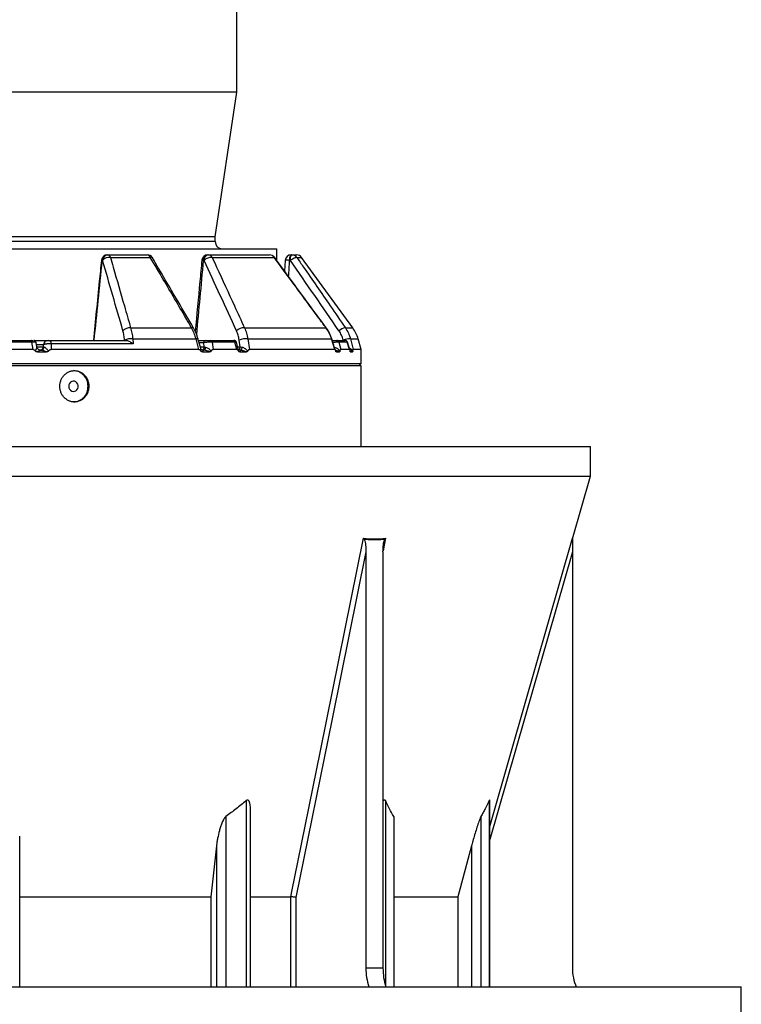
# Model space of a CAD drawing. Header units: millimetres. Extents: x 1309 to 2709, y 450 to 3578.
# Tile 5 of 9: x 2111 to 2709, y 1069 to 1886. Entities that reach past the tile are written whole.
import ezdxf

# ---------------------------------------------------------------- set-up
doc = ezdxf.new("R2010")
doc.units = ezdxf.units.MM

msp = doc.modelspace()

# ---------------------------------------------------------------- linework, layer by layer
at = {"color": 7, "linetype": 'Continuous', "lineweight": 25}
for p, q in [((2291.11, 1825.66), (2291.11, 2577.2)), ((2291.11, 1825.66), (2009.11, 1825.66)), ((2273.11, 1705.66), (2291.11, 1825.66)), ((2273.11, 1705.66), (2009.11, 1705.66)), ((2273.11, 1701.66), (2273.11, 1705.66)), ((2009.11, 1695.66), (2324.11, 1695.66)), ((2183.81, 1690.66), (2184.09, 1690.66)), ((2184.09, 1690.66), (2216.8, 1690.66)), ((2267.01, 1690.66), (2267.42, 1690.66)), ((2267.42, 1690.66), (2318.13, 1690.66)), ((2324.11, 1685.95), (2324.11, 1695.66)), ((2336.11, 1690.66), (2336.66, 1690.66)), ((2336.66, 1690.66), (2340.56, 1690.66)), ((2179.78, 1686.1), (2179.5, 1686.1)), ((2186.23, 1688.6), (2219.33, 1688.6)), ((2263.9, 1686.1), (2263.49, 1686.1)), ((2270.57, 1688.6), (2321.9, 1688.6)), ((2331.12, 1685.98), (2330.55, 1677.21)), ((2335.37, 1686.1), (2334.82, 1686.1)), ((2387.05, 1630.18), (2344.6, 1688.6)), ((2203.03, 1630.18), (2253.52, 1630.18)), ((2297.38, 1630.18), (2364.91, 1630.18)), ((2094.87, 1619.66), (2120.62, 1619.66)), ((2121.18, 1618.22), (2095.3, 1618.22)), ((2121.1, 1619.66), (2121.1, 1619.66)), ((2122.13, 1612.31), (2121.18, 1618.22)), ((2122.82, 1619.66), (2134.54, 1619.66)), ((2125.24, 1614.28), (2124.65, 1617.98)), ((2135.83, 1619.66), (2199.41, 1619.66)), ((2137.11, 1616.79), (2137.07, 1612.31)), ((2205.01, 1616.79), (2137.11, 1616.79)), ((2197.97, 1619.66), (2197.95, 1620.01)), ((2204.72, 1620.98), (2205.01, 1616.79)), ((2204.72, 1620.98), (2257.2, 1620.98)), ((2259.59, 1612.31), (2257.2, 1620.98)), ((2259.25, 1619.66), (2265.01, 1619.66)), ((2264.09, 1614.4), (2263.6, 1617.84)), ((2269.17, 1619.66), (2288.02, 1619.66)), ((2270.48, 1618.22), (2271.32, 1612.31)), ((2289.43, 1618.22), (2270.48, 1618.22)), ((2291.01, 1612.31), (2289.43, 1618.22)), ((2292.19, 1612.58), (2290.7, 1618.18)), ((2293.86, 1614.4), (2293.01, 1620.01)), ((2300.18, 1620.98), (2301.48, 1612.31)), ((2300.18, 1620.98), (2369.5, 1620.98)), ((2372.22, 1612.31), (2369.5, 1620.98)), ((2373.79, 1619.66), (2380.69, 1619.66)), ((2375.62, 1618.22), (2377.14, 1612.31)), ((2382.56, 1618.22), (2375.62, 1618.22)), ((2384.35, 1612.31), (2382.56, 1618.22)), ((2384.57, 1611.86), (2382.64, 1618.24)), ((2385.23, 1620.98), (2387.55, 1612.31)), ((2394.11, 1612.31), (2391.57, 1620.98)), ((2122.13, 1612.31), (2095.24, 1612.31)), ((2125.83, 1610.18), (2133.38, 1610.18)), ((2128.22, 1611.66), (2128.89, 1611.66)), ((2128.89, 1611.66), (2128.57, 1611.66)), ((2130.68, 1614.4), (2130.7, 1616.01)), ((2259.59, 1612.31), (2137.07, 1612.31)), ((2263.38, 1611.66), (2262.5, 1611.66)), ((2262.54, 1610.18), (2268.47, 1610.18)), ((2262.85, 1611.66), (2263.38, 1611.66)), ((2264.09, 1614.4), (2264.99, 1614.23)), ((2291.01, 1612.31), (2271.32, 1612.31)), ((2293.44, 1611.66), (2293.92, 1611.66)), ((2293.63, 1610.18), (2298.93, 1610.18)), ((2293.86, 1614.4), (2295.26, 1614.14)), ((2372.22, 1612.31), (2301.48, 1612.31)), ((2373.5, 1610.18), (2375.99, 1610.18)), ((2384.35, 1612.31), (2377.14, 1612.31)), ((2385.2, 1610.18), (2386.82, 1610.18)), ((2394.11, 1612.31), (2387.55, 1612.31)), ((2394.11, 1600.66), (2394.11, 1612.31)), ((1624.11, 1600.66), (2394.11, 1600.66)), ((2392.11, 1598.66), (2394.11, 1600.66)), ((2394.11, 1598.66), (2075.96, 1598.66)), ((2394.11, 1531.66), (2394.11, 1598.66)), ((1434.11, 1531.66), (2584.11, 1531.66)), ((2584.11, 1507.02), (2584.11, 1531.66)), ((1434.11, 1507.02), (2584.11, 1507.02)), ((2569.22, 1455.12), (2584.11, 1507.02)), ((2398.02, 1444.36), (2398.02, 1099.34)), ((2412.16, 1444.36), (2412.16, 1099.34)), ((2569.11, 1444.36), (2569.11, 1099.34)), ((2500.7, 1083.55), (2500.7, 1238.31)), ((2302.35, 1083.55), (2302.35, 1229.85)), ((2421.48, 1083.55), (2421.48, 1221.8)), ((2111.11, 1083.55), (2111.11, 1208.62)), ((2274.18, 1200.51), (2269.46, 1158.28)), ((2485.51, 1200.51), (2474.13, 1158.28)), ((2111.11, 1158.28), (2269.46, 1158.28)), ((2269.46, 1158.28), (2269.46, 1083.55)), ((2302.35, 1158.28), (2335.72, 1158.28)), ((2335.72, 1158.28), (2335.72, 1158.28)), ((2421.48, 1158.28), (2474.13, 1158.28)), ((2474.13, 1158.28), (2474.13, 1083.55)), ((2398.02, 1099.34), (2412.16, 1099.34)), ((1309.11, 1083.55), (2709.11, 1083.55)), ((2709.11, 1046.55), (2709.11, 1083.55))]:
    msp.add_line(p, q, dxfattribs=at)
at = {"color": 1, "linetype": 'Continuous', "lineweight": 25}
for p, q in [((2273.11, 1701.66), (2009.11, 1701.66)), ((2340.65, 1688.6), (2344.6, 1688.6)), ((2380.97, 1630.18), (2387.05, 1630.18)), ((2263.6, 1617.84), (2259.75, 1617.84)), ((2379.32, 1619.66), (2379.23, 1620.01)), ((2385.23, 1620.98), (2391.57, 1620.98)), ((2130.7, 1616.01), (2124.96, 1616.01)), ((2125.22, 1614.4), (2130.68, 1614.4)), ((2260.69, 1614.4), (2264.09, 1614.4)), ((2291.71, 1614.4), (2293.86, 1614.4)), ((2384.87, 1610.64), (2385.2, 1610.18)), ((2569.22, 1455.64), (2569.22, 1455.12)), ((2298.65, 1238.06), (2298.65, 1083.55)), ((2414.14, 1238.06), (2414.14, 1084.64)), ((2500.24, 1238.06), (2500.24, 1083.55)), ((2282.02, 1224.97), (2282.02, 1083.55)), ((2421.03, 1224.97), (2421.03, 1083.55)), ((2493.35, 1224.97), (2493.35, 1083.55)), ((2274.18, 1200.51), (2274.18, 1083.55)), ((2485.51, 1200.51), (2485.51, 1083.55)), ((2335.72, 1083.55), (2335.72, 1158.28)), ((2339.91, 1157.86), (2339.91, 1083.55))]:
    msp.add_line(p, q, dxfattribs=at)
at = {"color": 7, "linetype": 'Continuous', "lineweight": 25, "flags": 128}
for points in [[(2263.49, 1686.1), (2263.61, 1687.01), (2263.84, 1687.87), (2264.19, 1688.66), (2264.63, 1689.35), (2265.15, 1689.91), (2265.73, 1690.32), (2266.36, 1690.57), (2267.01, 1690.66)], [(2263.9, 1686.1), (2264.01, 1687.01), (2264.25, 1687.87), (2264.59, 1688.66), (2265.03, 1689.35), (2265.55, 1689.91), (2266.14, 1690.32), (2266.77, 1690.57), (2267.42, 1690.66)], [(2334.82, 1686.1), (2334.86, 1687.01), (2334.95, 1687.87), (2335.07, 1688.66), (2335.23, 1689.35), (2335.42, 1689.91), (2335.64, 1690.32), (2335.87, 1690.57), (2336.11, 1690.66)], [(2335.37, 1686.1), (2335.41, 1687.01), (2335.5, 1687.87), (2335.62, 1688.66), (2335.78, 1689.35), (2335.97, 1689.91), (2336.19, 1690.32), (2336.42, 1690.57), (2336.66, 1690.66)], [(2335.37, 1686.1), (2336.18, 1686.68), (2337.02, 1687.22), (2337.84, 1687.7), (2338.61, 1688.09), (2339.3, 1688.39), (2339.89, 1688.58), (2340.35, 1688.65), (2340.65, 1688.6)], [(2121.18, 1618.22), (2121.15, 1618.52), (2121.1, 1618.8), (2121.04, 1619.05), (2120.97, 1619.26), (2120.89, 1619.43), (2120.81, 1619.56), (2120.72, 1619.63), (2120.62, 1619.66)], [(2135.83, 1619.66), (2136.04, 1619.61), (2136.25, 1619.46), (2136.44, 1619.2), (2136.63, 1618.86), (2136.79, 1618.44), (2136.92, 1617.94), (2137.03, 1617.39), (2137.11, 1616.79)], [(2264.99, 1614.23), (2264.92, 1613.71), (2264.81, 1613.22), (2264.65, 1612.77), (2264.44, 1612.39), (2264.21, 1612.08), (2263.95, 1611.85), (2263.67, 1611.71), (2263.38, 1611.66)], [(2295.26, 1614.14), (2295.19, 1613.63), (2295.09, 1613.16), (2294.96, 1612.73), (2294.79, 1612.36), (2294.6, 1612.06), (2294.38, 1611.84), (2294.15, 1611.71), (2293.92, 1611.66)], [(2151.75, 1581.66), (2151.92, 1580.41), (2152.43, 1579.27), (2153.23, 1578.34), (2154.24, 1577.7), (2155.38, 1577.42), (2156.55, 1577.52), (2157.64, 1577.98), (2158.55, 1578.77), (2159.21, 1579.82), (2159.56, 1581.03), (2159.56, 1582.29), (2159.21, 1583.5), (2158.55, 1584.55), (2157.64, 1585.34), (2156.55, 1585.8), (2155.38, 1585.9), (2154.24, 1585.62), (2153.23, 1584.98), (2152.43, 1584.05), (2151.92, 1582.91), (2151.75, 1581.66)], [(2335.72, 1158.28), (2336.89, 1164.05), (2341.57, 1187.12), (2360.28, 1279.4), (2396.02, 1455.64)], [(2398.02, 1444.36), (2369.92, 1305.84), (2339.91, 1157.86)]]:
    msp.add_lwpolyline(points, dxfattribs=at)
at = {"color": 1, "linetype": 'Continuous', "lineweight": 25, "flags": 128}
for points in [[(2322.15, 1688.63), (2322.11, 1688.65), (2321.9, 1688.6)], [(2365.14, 1630.2), (2365.1, 1630.22), (2364.91, 1630.18)], [(2258.91, 1620.9), (2258.91, 1620.91), (2258.75, 1621.02), (2258.4, 1621.07), (2257.88, 1621.06), (2257.2, 1620.98)], [(2369.75, 1621.07), (2369.72, 1621.06), (2369.5, 1620.98)], [(2414.31, 1455.64), (2413.15, 1449.87), (2412.21, 1445.27)], [(2500.7, 1216.73), (2518.67, 1279.4), (2569.22, 1455.64)], [(2569.11, 1444.36), (2529.38, 1305.84), (2500.7, 1205.86)]]:
    msp.add_lwpolyline(points, dxfattribs=at)
at = {"color": 7, "linetype": 'Continuous', "lineweight": 25}
for centre, radius, start, end in [((2279.11, 1701.66), 6, 180, 270), ((2183.81, 1685.66), 5, 90, 174.25778), ((2184.13, 1686.04), 4.63, 93.947, 179.28644), ((2184.41, 1686.04), 4.63, 93.94698, 179.28626), ((2183.61, 1688.02), 2.69, 12.47925, 79.554), ((2216.8, 1685.66), 5, 30.34253, 90), ((2216.45, 1687.65), 3.03, 18.30676, 83.46085), ((2267.01, 1685.66), 5, 90, 174.72036), ((2267.24, 1686.94), 3.72, 26.41291, 87.23387), ((2318.13, 1685.66), 5, 36.41759, 90), ((2318.08, 1686.09), 4.57, 33.31199, 89.37386), ((2336.11, 1685.66), 5, 90, 176.31701), ((2336.65, 1685.74), 4.92, 35.54731, 89.90161), ((2340.56, 1685.66), 5, 36, 90), ((2185.58, 1680.72), 7.9, 85.2604, 137.1653), ((2270.11, 1679.69), 8.92, 87.0107, 134.10439), ((2202.44, 1622.29), 7.91, 85.6918, 137.09646), ((2297.02, 1621.17), 9.02, 87.68372, 133.81338), ((2382.36, 1620.45), 9.83, 98.15286, 132.66772), ((2362.78, 1612.55), 30, 16.32931, 36), ((2122.68, 1617.66), 2, 9.231, 90.00381), ((2134.61, 1615.74), 3.92, 90.89597, 176.08542), ((2203.19, 1607.51), 13.55, 83.54933, 112.76382), ((2265.32, 1617.96), 1.73, 100.43024, 184.2566), ((2268.92, 1618.12), 1.56, 3.79736, 80.83291), ((2287.82, 1618.06), 1.61, 5.80737, 82.82405), ((2288.8, 1617.66), 2, 15.08299, 90.00789), ((2298.65, 1605.29), 15.76, 84.4268, 110.97415), ((2373.76, 1617.73), 1.93, 14.69948, 89.15772), ((2384.54, 1606.2), 14.8, 87.30445, 111.03842), ((2380.67, 1617.7), 1.96, 15.37873, 89.51854), ((2380.76, 1617.66), 2, 16.94756, 90.0043), ((2127.75, 1614.6), 2.94, 270.89589, 356.08556), ((2128.69, 1614.34), 2.69, 274.38892, 355.69322), ((2155.19, 1582.16), 12.51, 357.70204, 87.76632), ((2155.19, 1581.16), 12.51, 272.23363, 2.29798), ((2572.11, 1454.29), 3, 163.97062, 179.75256), ((2452.56, 1099.21), 54.54, 179.86569, 196.68761), ((2466.32, 1099.16), 54.17, 179.80683, 196.74646), ((2609.11, 1099.34), 40, 180, 203.24988)]:
    msp.add_arc(centre, radius, start, end, dxfattribs=at)
at = {"color": 1, "linetype": 'Continuous', "lineweight": 25}
for centre, radius, start, end in [((2172.14, 1614.06), 72.41, 84.1673, 84.69301), ((2219.9, 1687.02), 1.68, 43.83503, 109.86787), ((2262.68, 1680.83), 5.33, 81.18829, 96.90311), ((2333.28, 1676.03), 10.18, 81.29755, 102.24925), ((2254.05, 1628.66), 1.61, 42.86621, 109.00203), ((2261.34, 1614.27), 2.76, 292.65484, 2.76145), ((2290.71, 1614.42), 3.14, 308.74018, 359.59639)]:
    msp.add_arc(centre, radius, start, end, dxfattribs=at)
at = {"color": 7, "linetype": 'Continuous', "lineweight": 25}
msp.add_ellipse((2267.28, 5027.11), major_axis=(438.73, 5783.36), ratio=0.034827, start_param=4.084988, end_param=4.099133, dxfattribs=at)
at = {"color": 1, "linetype": 'Continuous', "lineweight": 25}
for centre, major_axis, ratio, start_param, end_param in [((2210.01, 4581.44), (342.1, 5516.39), 0.049347, 4.14969, 4.162899), ((2082.64, 4581.44), (125.49, 5516.4), 0.067633, 4.158492, 4.161377)]:
    msp.add_ellipse(centre, major_axis=major_axis, ratio=ratio, start_param=start_param, end_param=end_param, dxfattribs=at)
at = {"color": 7, "linetype": 'Continuous', "lineweight": 25}
for points, knots in [([(2178.83, 1686.16), (2178.24, 1680.27), (2176.01, 1658.1), (2173.77, 1635.93), (2172.12, 1619.66)], [0, 0, 0, 0, 0.265973, 1, 1, 1, 1]), ([(2186.23, 1688.6), (2187, 1685.91), (2190.87, 1672.49), (2196.47, 1653.01), (2201.29, 1636.22), (2203.03, 1630.18)], [0, 0, 0, 0, 0.137981, 0.689906, 1, 1, 1, 1]), ([(2253.52, 1630.18), (2251.96, 1632.86), (2244.14, 1646.24), (2232.75, 1665.72), (2222.91, 1682.51), (2219.33, 1688.6)], [0, 0, 0, 0, 0.137358, 0.68679, 1, 1, 1, 1]), ([(2255.22, 1629.75), (2250.92, 1637.14), (2239.57, 1656.64), (2228.18, 1676.09), (2221.11, 1688.18)], [0, 0, 0, 0, 0.378721, 1, 1, 1, 1]), ([(2262.04, 1686.12), (2261.49, 1680.23), (2259.67, 1660.58), (2257.84, 1640.93), (2256.56, 1627.18)], [0, 0, 0, 0, 0.299929, 1, 1, 1, 1]), ([(2270.57, 1688.6), (2271.8, 1685.93), (2277.95, 1672.57), (2286.89, 1653.1), (2294.59, 1636.29), (2297.38, 1630.18)], [0, 0, 0, 0, 0.137358, 0.686791, 1, 1, 1, 1]), ([(2364.91, 1630.18), (2362.95, 1632.86), (2353.11, 1646.24), (2338.78, 1665.72), (2326.4, 1682.51), (2321.9, 1688.6)], [0, 0, 0, 0, 0.137358, 0.68679, 1, 1, 1, 1]), ([(2365.13, 1630.19), (2359.71, 1637.58), (2345.41, 1657.08), (2331.06, 1676.53), (2322.14, 1688.62)], [0, 0, 0, 0, 0.37872, 1, 1, 1, 1]), ([(2340.65, 1688.6), (2342.5, 1685.93), (2351.75, 1672.57), (2365.19, 1653.1), (2376.76, 1636.29), (2380.97, 1630.18)], [0, 0, 0, 0, 0.137358, 0.68679, 1, 1, 1, 1]), ([(2197.95, 1620.01), (2197.85, 1621.4), (2197.69, 1622.73), (2197.25, 1625.28), (2196.98, 1626.51), (2196.64, 1627.68)], [0, 0, 0, 0, 0.5, 0.5, 1, 1, 1, 1]), ([(2203.03, 1630.18), (2203.41, 1628.77), (2204.19, 1625.9), (2204.54, 1622.64), (2204.72, 1620.98)], [0, 0, 0, 0, 0.4926248, 1, 1, 1, 1]), ([(2257.2, 1620.98), (2256.73, 1622.59), (2255.77, 1625.85), (2254.28, 1628.72), (2253.52, 1630.18)], [0, 0, 0, 0, 0.492647, 1, 1, 1, 1]), ([(2258.9, 1620.9), (2258.64, 1621.79), (2258.09, 1623.67), (2256.97, 1626.4), (2256, 1628.46), (2255.34, 1629.52), (2255.21, 1629.74)], [0, 0, 0, 0, 0.285898, 0.59889, 0.915982, 1, 1, 1, 1]), ([(2293.01, 1620.01), (2292.76, 1621.35), (2292.26, 1624.07), (2291.27, 1626.46), (2290.77, 1627.68)], [0, 0, 0, 0, 0.4926682, 1, 1, 1, 1]), ([(2297.38, 1630.18), (2297.99, 1628.77), (2299.22, 1625.9), (2299.86, 1622.64), (2300.18, 1620.98)], [0, 0, 0, 0, 0.492655, 1, 1, 1, 1]), ([(2369.5, 1620.98), (2368.99, 1622.65), (2368.35, 1624.24), (2366.82, 1627.31), (2365.93, 1628.78), (2364.91, 1630.18)], [0, 0, 0, 0, 0.5, 0.5, 1, 1, 1, 1]), ([(2369.74, 1621.07), (2369.44, 1621.95), (2368.82, 1623.81), (2367.5, 1626.5), (2366.26, 1628.67), (2365.37, 1629.83), (2365.1, 1630.18)], [0, 0, 0, 0, 0.27149, 0.570857, 0.873796, 1, 1, 1, 1]), ([(2379.23, 1620.01), (2378.85, 1621.4), (2378.37, 1622.73), (2377.19, 1625.29), (2376.5, 1626.51), (2375.7, 1627.68)], [0, 0, 0, 0, 0.5, 0.5, 1, 1, 1, 1]), ([(2380.97, 1630.18), (2381.86, 1628.77), (2383.67, 1625.9), (2384.71, 1622.64), (2385.23, 1620.98)], [0, 0, 0, 0, 0.492654, 1, 1, 1, 1]), ([(2120.62, 1619.66), (2120.8, 1619.66), (2121.16, 1619.66), (2121.8, 1619.66), (2122.12, 1619.66), (2122.33, 1619.66)], [0, 0, 0, 0, 0.25345, 0.506662, 1, 1, 1, 1]), ([(2137.11, 1616.79), (2136.78, 1616.81), (2136.45, 1616.83), (2135.79, 1616.86), (2135.44, 1616.86), (2134.77, 1616.85), (2134.44, 1616.84), (2133.79, 1616.79), (2133.47, 1616.77), (2133.03, 1616.71), (2132.88, 1616.69), (2132.6, 1616.65), (2132.46, 1616.62), (2132.07, 1616.55), (2131.83, 1616.49), (2131.41, 1616.37), (2131.22, 1616.3), (2130.91, 1616.16), (2130.79, 1616.09), (2130.7, 1616.01)], [0, 0, 0, 0, 0.125, 0.125, 0.25, 0.25, 0.375, 0.375, 0.5, 0.5, 0.5625, 0.5625, 0.625, 0.625, 0.75, 0.75, 0.875, 0.875, 1, 1, 1, 1]), ([(2134.54, 1619.66), (2134.58, 1619.66), (2134.64, 1619.66), (2134.81, 1619.66), (2134.91, 1619.66), (2135.15, 1619.66), (2135.28, 1619.66), (2135.56, 1619.66), (2135.69, 1619.66), (2135.83, 1619.66)], [0, 0, 0, 0, 0.25, 0.25, 0.5, 0.5, 0.75, 0.75, 1, 1, 1, 1]), ([(2199.41, 1619.66), (2199.64, 1619.66), (2199.87, 1619.64), (2200.35, 1619.55), (2200.6, 1619.48), (2201.35, 1619.23), (2201.84, 1619.01), (2202.56, 1618.61), (2202.81, 1618.47), (2203.27, 1618.17), (2203.5, 1618.01), (2203.95, 1617.68), (2204.17, 1617.51), (2204.6, 1617.16), (2204.81, 1616.97), (2205.01, 1616.79)], [0, 0, 0, 0, 0.125, 0.125, 0.25, 0.25, 0.5, 0.5, 0.625, 0.625, 0.75, 0.75, 0.875, 0.875, 1, 1, 1, 1]), ([(2261.08, 1612.97), (2260.41, 1615.42), (2259.69, 1618.06), (2258.96, 1620.71), (2258.91, 1620.9)], [0, 0, 0, 0, 0.926117, 1, 1, 1, 1]), ([(2270.48, 1618.22), (2270.05, 1618.23), (2269.18, 1618.25), (2267.58, 1618.2), (2265.95, 1618.1), (2264.57, 1617.97), (2263.88, 1617.87), (2263.6, 1617.84)], [0, 0, 0, 0, 0.212748, 0.425183, 0.637261, 0.853833, 1, 1, 1, 1]), ([(2265.01, 1619.66), (2265.05, 1619.66), (2265.13, 1619.66), (2265.26, 1619.66), (2265.39, 1619.66), (2265.52, 1619.66), (2265.66, 1619.66), (2265.81, 1619.66), (2266.08, 1619.66), (2266.49, 1619.66), (2267.07, 1619.66), (2267.64, 1619.66), (2268.11, 1619.66), (2268.46, 1619.66), (2268.72, 1619.66), (2268.95, 1619.66), (2269.1, 1619.66), (2269.17, 1619.66)], [0, 0, 0, 0, 0.036267, 0.072224, 0.107969, 0.143596, 0.179203, 0.21489, 0.250752, 0.376042, 0.500305, 0.625425, 0.749885, 0.812686, 0.874882, 0.937108, 1, 1, 1, 1]), ([(2288.02, 1619.66), (2288.14, 1619.66), (2288.38, 1619.66), (2288.62, 1619.66), (2288.65, 1619.66), (2288.65, 1619.66)], [0, 0, 0, 0, 0.420844, 0.841283, 1, 1, 1, 1]), ([(2372.78, 1611.35), (2371.85, 1614.35), (2370.84, 1617.59), (2369.82, 1620.83), (2369.75, 1621.07)], [0, 0, 0, 0, 0.9267543, 1, 1, 1, 1]), ([(2370.11, 1619.66), (2370.16, 1619.66), (2370.27, 1619.66), (2370.43, 1619.66), (2370.6, 1619.66), (2370.76, 1619.66), (2370.93, 1619.66), (2371.09, 1619.66), (2371.39, 1619.66), (2371.82, 1619.66), (2372.36, 1619.66), (2372.84, 1619.66), (2373.19, 1619.66), (2373.42, 1619.66), (2373.57, 1619.66), (2373.7, 1619.66), (2373.76, 1619.66), (2373.79, 1619.66)], [0, 0, 0, 0, 0.036267, 0.072224, 0.107969, 0.143596, 0.179203, 0.21489, 0.250752, 0.376042, 0.500305, 0.625425, 0.749885, 0.812686, 0.874882, 0.937108, 1, 1, 1, 1]), ([(2122.13, 1612.31), (2122.33, 1612.29), (2122.77, 1612.23), (2123.48, 1611.71), (2123.88, 1611.19), (2124.13, 1610.88)], [0, 0, 0, 0, 0.231746, 0.535715, 1, 1, 1, 1]), ([(2124.13, 1610.88), (2124.32, 1611.35), (2124.77, 1612.39), (2125.24, 1613.68), (2125.25, 1614.06), (2125.25, 1614.23)], [0, 0, 0, 0, 0.313561, 0.705336, 1, 1, 1, 1]), ([(2125.83, 1610.18), (2125.57, 1610.19), (2125.11, 1610.22), (2124.5, 1610.46), (2124.25, 1610.74), (2124.13, 1610.88)], [0, 0, 0, 0, 0.412173, 0.721429, 1, 1, 1, 1]), ([(2126.62, 1612.14), (2126.4, 1612.3), (2125.93, 1612.63), (2125.5, 1613.35), (2125.29, 1613.88), (2125.27, 1614.13), (2125.27, 1614.14)], [0, 0, 0, 0, 0.329301, 0.688562, 0.992333, 1, 1, 1, 1]), ([(2128.22, 1611.66), (2128.09, 1611.61), (2127.78, 1611.48), (2126.8, 1610.84), (2126.07, 1610.34), (2125.83, 1610.18)], [0, 0, 0, 0, 0.337168, 0.784955, 1, 1, 1, 1]), ([(2128.25, 1611.67), (2128.01, 1611.68), (2127.48, 1611.71), (2126.91, 1611.9), (2126.65, 1612.12), (2126.62, 1612.14)], [0, 0, 0, 0, 0.416734, 0.937691, 1, 1, 1, 1]), ([(2128.89, 1611.66), (2129.19, 1611.66), (2129.53, 1611.61), (2130.07, 1611.49), (2130.25, 1611.44), (2130.63, 1611.32), (2130.82, 1611.26), (2131.4, 1611.06), (2131.8, 1610.9), (2132.59, 1610.56), (2132.99, 1610.37), (2133.38, 1610.18)], [0, 0, 0, 0, 0.25, 0.25, 0.375, 0.375, 0.5, 0.5, 0.75, 0.75, 1, 1, 1, 1]), ([(2131.37, 1614.14), (2131.64, 1614.07), (2131.93, 1613.91), (2132.39, 1613.59), (2132.55, 1613.47), (2132.86, 1613.21), (2133.02, 1613.07), (2133.49, 1612.62), (2133.81, 1612.3), (2134.43, 1611.6), (2134.74, 1611.24), (2135.04, 1610.86)], [0, 0, 0, 0, 0.25, 0.25, 0.375, 0.375, 0.5, 0.5, 0.75, 0.75, 1, 1, 1, 1]), ([(2135.04, 1610.86), (2134.95, 1610.73), (2134.83, 1610.62), (2134.58, 1610.44), (2134.44, 1610.37), (2134.14, 1610.26), (2133.99, 1610.23), (2133.69, 1610.19), (2133.54, 1610.18), (2133.38, 1610.18)], [0, 0, 0, 0, 0.25, 0.25, 0.5, 0.5, 0.75, 0.75, 1, 1, 1, 1]), ([(2135.04, 1610.86), (2135.2, 1611.07), (2135.51, 1611.48), (2136.07, 1611.98), (2136.61, 1612.27), (2136.95, 1612.3), (2137.07, 1612.31)], [0, 0, 0, 0, 0.293865, 0.600715, 0.854933, 1, 1, 1, 1]), ([(2259.59, 1612.31), (2259.75, 1612.29), (2260.12, 1612.22), (2260.69, 1611.69), (2261.02, 1611.17), (2261.22, 1610.86)], [0, 0, 0, 0, 0.233874, 0.548266, 1, 1, 1, 1]), ([(2262.81, 1611.67), (2262.71, 1611.67), (2262.46, 1611.68), (2261.84, 1611.94), (2261.3, 1612.46), (2261.1, 1612.9), (2261.09, 1612.98), (2261.08, 1612.99)], [0, 0, 0, 0, 0.166122, 0.425615, 0.714592, 0.970045, 1, 1, 1, 1]), ([(2262.54, 1610.18), (2262.42, 1610.18), (2262.3, 1610.19), (2262.05, 1610.23), (2261.93, 1610.27), (2261.7, 1610.37), (2261.59, 1610.44), (2261.38, 1610.62), (2261.29, 1610.73), (2261.22, 1610.86)], [0, 0, 0, 0, 0.25, 0.25, 0.5, 0.5, 0.75, 0.75, 1, 1, 1, 1]), ([(2262.85, 1611.66), (2262.99, 1611.66), (2263.07, 1611.61), (2263.13, 1611.49), (2263.13, 1611.44), (2263.13, 1611.32), (2263.12, 1611.26), (2263.06, 1611.06), (2262.99, 1610.9), (2262.8, 1610.56), (2262.68, 1610.37), (2262.54, 1610.18)], [0, 0, 0, 0, 0.25, 0.25, 0.375, 0.375, 0.5, 0.5, 0.75, 0.75, 1, 1, 1, 1]), ([(2268.47, 1610.18), (2268.13, 1610.34), (2267.07, 1610.84), (2265.32, 1611.48), (2263.96, 1611.61), (2263.38, 1611.66)], [0, 0, 0, 0, 0.215049, 0.662838, 1, 1, 1, 1]), ([(2264.99, 1614.23), (2265.5, 1614.06), (2266.7, 1613.68), (2268.34, 1612.39), (2269.35, 1611.35), (2269.79, 1610.88)], [0, 0, 0, 0, 0.294663, 0.686437, 1, 1, 1, 1]), ([(2269.79, 1610.88), (2269.71, 1610.75), (2269.54, 1610.5), (2269.08, 1610.23), (2268.71, 1610.2), (2268.47, 1610.18)], [0, 0, 0, 0, 0.256517, 0.511805, 1, 1, 1, 1]), ([(2269.79, 1610.88), (2269.89, 1611.05), (2270.11, 1611.44), (2270.5, 1611.93), (2270.93, 1612.26), (2271.21, 1612.3), (2271.32, 1612.31)], [0, 0, 0, 0, 0.247068, 0.560261, 0.827289, 1, 1, 1, 1]), ([(2291.01, 1612.31), (2291.15, 1612.29), (2291.46, 1612.23), (2291.97, 1611.71), (2292.25, 1611.19), (2292.42, 1610.88)], [0, 0, 0, 0, 0.231755, 0.535715, 1, 1, 1, 1]), ([(2293.4, 1611.67), (2293.37, 1611.67), (2293.28, 1611.67), (2292.85, 1611.81), (2292.4, 1612.2), (2292.23, 1612.54), (2292.23, 1612.57), (2292.23, 1612.58)], [0, 0, 0, 0, 0.120562, 0.354647, 0.646703, 0.902185, 1, 1, 1, 1]), ([(2293.63, 1610.18), (2293.45, 1610.19), (2293.12, 1610.22), (2292.69, 1610.46), (2292.51, 1610.74), (2292.42, 1610.88)], [0, 0, 0, 0, 0.412173, 0.721424, 1, 1, 1, 1]), ([(2293.44, 1611.66), (2293.63, 1611.61), (2294.07, 1611.48), (2293.94, 1610.84), (2293.71, 1610.34), (2293.63, 1610.18)], [0, 0, 0, 0, 0.337162, 0.784951, 1, 1, 1, 1]), ([(2293.92, 1611.66), (2294.35, 1611.66), (2294.78, 1611.61), (2295.44, 1611.49), (2295.66, 1611.44), (2296.09, 1611.32), (2296.31, 1611.26), (2296.94, 1611.06), (2297.36, 1610.9), (2298.16, 1610.56), (2298.55, 1610.37), (2298.93, 1610.18)], [0, 0, 0, 0, 0.25, 0.25, 0.375, 0.375, 0.5, 0.5, 0.75, 0.75, 1, 1, 1, 1]), ([(2295.26, 1614.14), (2295.71, 1614.07), (2296.15, 1613.91), (2296.8, 1613.59), (2297.02, 1613.47), (2297.45, 1613.21), (2297.65, 1613.07), (2298.26, 1612.62), (2298.65, 1612.3), (2299.39, 1611.6), (2299.74, 1611.24), (2300.08, 1610.86)], [0, 0, 0, 0, 0.25, 0.25, 0.375, 0.375, 0.5, 0.5, 0.75, 0.75, 1, 1, 1, 1]), ([(2300.08, 1610.86), (2300.01, 1610.73), (2299.94, 1610.62), (2299.76, 1610.44), (2299.66, 1610.37), (2299.46, 1610.26), (2299.35, 1610.23), (2299.14, 1610.19), (2299.04, 1610.18), (2298.93, 1610.18)], [0, 0, 0, 0, 0.25, 0.25, 0.5, 0.5, 0.75, 0.75, 1, 1, 1, 1]), ([(2300.08, 1610.86), (2300.19, 1611.06), (2300.4, 1611.48), (2300.78, 1611.97), (2301.16, 1612.27), (2301.4, 1612.3), (2301.48, 1612.31)], [0, 0, 0, 0, 0.289354, 0.597332, 0.85286, 1, 1, 1, 1]), ([(2371.63, 1614.23), (2372.22, 1614.06), (2373.6, 1613.68), (2375.23, 1612.39), (2376.13, 1611.35), (2376.52, 1610.88)], [0, 0, 0, 0, 0.294664, 0.686439, 1, 1, 1, 1]), ([(2372.22, 1612.31), (2372.29, 1612.29), (2372.45, 1612.22), (2372.7, 1611.69), (2372.84, 1611.17), (2372.93, 1610.86)], [0, 0, 0, 0, 0.2338726, 0.5482654, 1, 1, 1, 1]), ([(2373.5, 1610.18), (2373.44, 1610.18), (2373.39, 1610.19), (2373.29, 1610.23), (2373.24, 1610.27), (2373.14, 1610.37), (2373.09, 1610.44), (2373, 1610.62), (2372.96, 1610.73), (2372.93, 1610.86)], [0, 0, 0, 0, 0.25, 0.25, 0.5, 0.5, 0.75, 0.75, 1, 1, 1, 1]), ([(2376.52, 1610.88), (2376.49, 1610.75), (2376.42, 1610.5), (2376.24, 1610.23), (2376.09, 1610.2), (2375.99, 1610.18)], [0, 0, 0, 0, 0.256511, 0.511801, 1, 1, 1, 1]), ([(2376.52, 1610.88), (2376.56, 1611.05), (2376.65, 1611.44), (2376.81, 1611.93), (2376.99, 1612.26), (2377.1, 1612.3), (2377.14, 1612.31)], [0, 0, 0, 0, 0.2470697, 0.5602639, 0.8272932, 1, 1, 1, 1]), ([(2384.35, 1612.31), (2384.39, 1612.29), (2384.5, 1612.23), (2384.66, 1611.71), (2384.75, 1611.19), (2384.81, 1610.88)], [0, 0, 0, 0, 0.231746, 0.535715, 1, 1, 1, 1]), ([(2385.2, 1610.18), (2385.14, 1610.19), (2385.03, 1610.22), (2384.9, 1610.46), (2384.84, 1610.74), (2384.81, 1610.88)], [0, 0, 0, 0, 0.41217, 0.72143, 1, 1, 1, 1]), ([(2387.15, 1610.86), (2387.13, 1610.73), (2387.11, 1610.62), (2387.06, 1610.44), (2387.03, 1610.37), (2386.97, 1610.26), (2386.94, 1610.23), (2386.88, 1610.19), (2386.85, 1610.18), (2386.82, 1610.18)], [0, 0, 0, 0, 0.25, 0.25, 0.5, 0.5, 0.75, 0.75, 1, 1, 1, 1]), ([(2387.15, 1610.86), (2387.18, 1611.06), (2387.25, 1611.48), (2387.35, 1611.97), (2387.46, 1612.27), (2387.53, 1612.3), (2387.55, 1612.31)], [0, 0, 0, 0, 0.289356, 0.597334, 0.852867, 1, 1, 1, 1]), ([(2144.35, 1581.66), (2144.35, 1580.8), (2144.42, 1579.96), (2144.66, 1578.71), (2144.75, 1578.3), (2144.98, 1577.48), (2145.12, 1577.08), (2145.58, 1575.9), (2145.95, 1575.15), (2146.61, 1574.09), (2146.85, 1573.75), (2147.36, 1573.08), (2147.63, 1572.77), (2148.47, 1571.87), (2149.08, 1571.33), (2150.07, 1570.62), (2150.41, 1570.4), (2151.11, 1569.99), (2151.82, 1569.63), (2152.56, 1569.35), (2153.32, 1569.1), (2153.7, 1568.99), (2154.87, 1568.74), (2155.65, 1568.66), (2156.83, 1568.66), (2157.22, 1568.68), (2158, 1568.76), (2158.4, 1568.83), (2159.55, 1569.08), (2160.29, 1569.32), (2161.38, 1569.81), (2161.74, 1569.99), (2162.43, 1570.4), (2162.76, 1570.61), (2163.73, 1571.32), (2164.33, 1571.86), (2165.44, 1573.07), (2165.93, 1573.73), (2166.58, 1574.78), (2166.78, 1575.15), (2167.15, 1575.9), (2167.31, 1576.29), (2167.76, 1577.47), (2167.99, 1578.28), (2168.21, 1579.53), (2168.27, 1579.95), (2168.35, 1580.81), (2168.37, 1581.23), (2168.37, 1582.5), (2168.29, 1583.35), (2168.07, 1584.6), (2167.97, 1585.02), (2167.75, 1585.84), (2167.48, 1586.64), (2167.16, 1587.4), (2166.79, 1588.15), (2166.59, 1588.52), (2165.94, 1589.59), (2165.45, 1590.24), (2164.63, 1591.14), (2164.34, 1591.43), (2163.73, 1591.97), (2163.42, 1592.23), (2162.44, 1592.94), (2161.76, 1593.34), (2160.68, 1593.83), (2160.3, 1593.97), (2159.55, 1594.22), (2159.17, 1594.33), (2158.02, 1594.57), (2157.24, 1594.66), (2156.06, 1594.66), (2155.66, 1594.64), (2154.88, 1594.56), (2154.49, 1594.5), (2153.72, 1594.33), (2153.34, 1594.23), (2152.58, 1593.98), (2152.21, 1593.84), (2151.11, 1593.35), (2150.41, 1592.95), (2149.1, 1592.01), (2148.47, 1591.46), (2147.35, 1590.26), (2146.85, 1589.61), (2146.18, 1588.54), (2145.98, 1588.17), (2145.6, 1587.42), (2145.26, 1586.66), (2144.99, 1585.86), (2144.76, 1585.05), (2144.66, 1584.63), (2144.42, 1583.37), (2144.35, 1582.52), (2144.35, 1581.66)], [0, 0, 0, 0, 0.03125, 0.03125, 0.046875, 0.046875, 0.0625, 0.0625, 0.09375, 0.09375, 0.109375, 0.109375, 0.125, 0.125, 0.15625, 0.15625, 0.171875, 0.171875, 0.1875, 0.203125, 0.203125, 0.21875, 0.21875, 0.25, 0.25, 0.265625, 0.265625, 0.28125, 0.28125, 0.3125, 0.3125, 0.328125, 0.328125, 0.34375, 0.34375, 0.375, 0.375, 0.40625, 0.40625, 0.421875, 0.421875, 0.4375, 0.4375, 0.46875, 0.46875, 0.484375, 0.484375, 0.5, 0.5, 0.53125, 0.53125, 0.546875, 0.546875, 0.5625, 0.578125, 0.578125, 0.59375, 0.59375, 0.625, 0.625, 0.640625, 0.640625, 0.65625, 0.65625, 0.6875, 0.6875, 0.703125, 0.703125, 0.71875, 0.71875, 0.75, 0.75, 0.765625, 0.765625, 0.78125, 0.78125, 0.796875, 0.796875, 0.8125, 0.8125, 0.84375, 0.84375, 0.875, 0.875, 0.90625, 0.90625, 0.921875, 0.921875, 0.9375, 0.953125, 0.953125, 0.96875, 0.96875, 1, 1, 1, 1]), ([(2396.02, 1455.64), (2399.07, 1455.29), (2402.12, 1455.12), (2408.22, 1455.12), (2411.27, 1455.29), (2414.31, 1455.64)], [0, 0, 0, 0, 0.5, 0.5, 1, 1, 1, 1]), ([(2396.52, 1454.75), (2396.35, 1455.05), (2396.17, 1455.35), (2396.03, 1455.64), (2396.02, 1455.64)], [0, 0, 0, 0, 0.991022, 1, 1, 1, 1]), ([(2396.52, 1454.75), (2396.72, 1454.31), (2397.23, 1453.19), (2397.59, 1451.06), (2397.95, 1448.04), (2397.99, 1445.78), (2398.02, 1444.36)], [0, 0, 0, 0, 0.142517, 0.370369, 0.603254, 1, 1, 1, 1]), ([(2413.65, 1454.75), (2413.15, 1454.7), (2410.3, 1454.41), (2405.09, 1454.19), (2399.87, 1454.41), (2397.02, 1454.7), (2396.52, 1454.75)], [0, 0, 0, 0, 0.087217, 0.5, 0.912783, 1, 1, 1, 1]), ([(2412.16, 1444.36), (2412.22, 1446.36), (2412.32, 1449.34), (2412.85, 1452.9), (2413.43, 1454.24), (2413.65, 1454.75)], [0, 0, 0, 0, 0.561058, 0.836113, 1, 1, 1, 1]), ([(2413.65, 1454.75), (2413.85, 1455.05), (2414.06, 1455.35), (2414.31, 1455.64), (2414.31, 1455.64)], [0, 0, 0, 0, 0.991022, 1, 1, 1, 1]), ([(2569.11, 1454.75), (2569.13, 1455.05), (2569.15, 1455.35), (2569.22, 1455.64), (2569.22, 1455.64)], [0, 0, 0, 0, 0.99103, 1, 1, 1, 1]), ([(2569.11, 1454.75), (2569.11, 1454.58), (2569.11, 1454.39), (2569.11, 1454), (2569.11, 1453.8), (2569.11, 1453.18), (2569.11, 1452.76), (2569.11, 1451.47), (2569.11, 1450.6), (2569.11, 1448.83), (2569.11, 1447.93), (2569.11, 1446.15), (2569.11, 1445.25), (2569.11, 1444.36)], [0, 0, 0, 0, 0.0625, 0.0625, 0.125, 0.125, 0.25, 0.25, 0.5, 0.5, 0.75, 0.75, 1, 1, 1, 1]), ([(2298.65, 1238.06), (2295.96, 1235.77), (2293.23, 1233.53), (2289.08, 1230.25), (2287.68, 1229.18), (2284.86, 1227.05), (2283.44, 1226), (2282.02, 1224.97)], [0, 0, 0, 0, 0.5, 0.5, 0.75, 0.75, 1, 1, 1, 1]), ([(2302.29, 1229.85), (2302.29, 1231.26), (2302.29, 1233.33), (2301.84, 1235.95), (2301.37, 1237.4), (2300.75, 1238.25), (2300.28, 1238.58), (2299.75, 1238.64), (2299.2, 1238.49), (2298.85, 1238.22), (2298.65, 1238.06)], [0, 0, 0, 0, 0.360767, 0.530936, 0.713271, 0.777033, 0.841349, 0.8879, 0.934432, 1, 1, 1, 1]), ([(2414.14, 1238.06), (2414.06, 1238.2), (2413.9, 1238.48), (2413.53, 1238.65), (2413.09, 1238.55), (2412.62, 1238.19), (2412.32, 1237.79), (2412.16, 1237.58)], [0, 0, 0, 0, 0.1949087, 0.3919449, 0.5604364, 0.7659172, 1, 1, 1, 1]), ([(2500.24, 1238.06), (2499.13, 1235.77), (2498, 1233.53), (2496.28, 1230.25), (2495.7, 1229.18), (2494.53, 1227.05), (2493.94, 1226), (2493.35, 1224.97)], [0, 0, 0, 0, 0.5, 0.5, 0.75, 0.75, 1, 1, 1, 1]), ([(2500.69, 1238.31), (2500.69, 1238.41), (2500.69, 1238.59), (2500.61, 1238.64), (2500.46, 1238.49), (2500.32, 1238.22), (2500.24, 1238.06)], [0, 0, 0, 0, 0.2266176, 0.4535387, 0.6803701, 1, 1, 1, 1]), ([(2282.02, 1224.97), (2281.8, 1224.81), (2281.6, 1224.62), (2281.23, 1224.23), (2281.05, 1224.01), (2280.55, 1223.34), (2280.26, 1222.87), (2279.72, 1221.91), (2279.47, 1221.42), (2279.01, 1220.41), (2278.79, 1219.9), (2278.16, 1218.37), (2277.8, 1217.33), (2277.13, 1215.26), (2276.82, 1214.22), (2275.98, 1211.08), (2275.51, 1208.98), (2274.93, 1205.81), (2274.75, 1204.75), (2274.43, 1202.63), (2274.29, 1201.57), (2274.18, 1200.51)], [0, 0, 0, 0, 0.03125, 0.03125, 0.0625, 0.0625, 0.125, 0.125, 0.1875, 0.1875, 0.25, 0.25, 0.375, 0.375, 0.5, 0.5, 0.75, 0.75, 0.875, 0.875, 1, 1, 1, 1]), ([(2421.45, 1221.8), (2421.45, 1222.38), (2421.46, 1223.46), (2421.26, 1224.51), (2421.06, 1224.9), (2421.03, 1224.97)], [0, 0, 0, 0, 0.494005, 0.91649, 1, 1, 1, 1]), ([(2493.35, 1224.97), (2493.16, 1224.58), (2492.72, 1223.68), (2492.03, 1221.85), (2490.98, 1218.87), (2489.64, 1214.81), (2488.09, 1209.7), (2486.72, 1204.92), (2485.88, 1201.85), (2485.51, 1200.51)], [0, 0, 0, 0, 0.064623, 0.149526, 0.234826, 0.436246, 0.638568, 0.840742, 1, 1, 1, 1]), ([(2339.91, 1157.86), (2339.9, 1157.86), (2339.76, 1157.89), (2339.34, 1157.97), (2338.53, 1158.08), (2337.52, 1158.19), (2336.52, 1158.27), (2335.99, 1158.28), (2335.72, 1158.28)], [0, 0, 0, 0, 0.004499, 0.132541, 0.351421, 0.568273, 0.78412, 1, 1, 1, 1])]:
    msp.add_open_spline(points, degree=3, knots=knots, dxfattribs=at)
for points in [[(2196.64, 1627.68), (2191.03, 1647.16), (2185.41, 1666.63), (2179.78, 1686.1)], [(2290.77, 1627.68), (2281.83, 1647.17), (2272.88, 1666.64), (2263.9, 1686.1)], [(2375.7, 1627.68), (2362.28, 1647.17), (2348.84, 1666.64), (2335.37, 1686.1)], [(2130.68, 1614.4), (2130.83, 1614.31), (2131.05, 1614.22), (2131.37, 1614.14)], [(2421.03, 1224.97), (2418.65, 1229.1), (2416.36, 1233.49), (2414.14, 1238.06)]]:
    msp.add_open_spline(points, degree=3, dxfattribs=at)
at = {"color": 1, "linetype": 'Continuous', "lineweight": 25}
for points, knots in [([(2124.61, 1617.97), (2124.62, 1617.98), (2124.7, 1618.06), (2124.26, 1618.15), (2123.3, 1618.24), (2122.17, 1618.25), (2121.42, 1618.23), (2121.18, 1618.22)], [0, 0, 0, 0, 0.065073, 0.344384, 0.617198, 0.880168, 1, 1, 1, 1]), ([(2290.67, 1618.17), (2290.66, 1618.19), (2290.64, 1618.24), (2290.09, 1618.25), (2289.59, 1618.23), (2289.43, 1618.22)], [0, 0, 0, 0, 0.3399123, 0.7933674, 1, 1, 1, 1]), ([(2375.62, 1618.22), (2375.41, 1618.23), (2374.99, 1618.25), (2373.79, 1618.2), (2372.33, 1618.11), (2371.26, 1618), (2370.72, 1617.95)], [0, 0, 0, 0, 0.250705, 0.501044, 0.750959, 1, 1, 1, 1]), ([(2382.63, 1618.24), (2382.65, 1618.24), (2382.7, 1618.24), (2382.61, 1618.23), (2382.56, 1618.22)], [0, 0, 0, 0, 0.3077201, 1, 1, 1, 1]), ([(2261.22, 1610.86), (2261.25, 1611.44), (2261.29, 1612.23), (2261.09, 1612.8), (2261.04, 1612.96)], [0, 0, 0, 0, 0.724284, 1, 1, 1, 1]), ([(2292.42, 1610.88), (2292.42, 1611.37), (2292.42, 1612), (2292.22, 1612.47), (2292.17, 1612.58)], [0, 0, 0, 0, 0.772031, 1, 1, 1, 1]), ([(2375.99, 1610.18), (2375.73, 1610.34), (2374.92, 1610.83), (2373.88, 1611.35), (2372.96, 1611.46), (2372.83, 1611.48)], [0, 0, 0, 0, 0.290585, 0.895669, 1, 1, 1, 1]), ([(2372.87, 1611.04), (2372.97, 1610.97), (2373.29, 1610.74), (2373.41, 1610.41), (2373.5, 1610.18)], [0, 0, 0, 0, 0.314559, 1, 1, 1, 1]), ([(2384.04, 1613.61), (2384.08, 1613.59), (2384.74, 1613.38), (2385.84, 1612.41), (2386.69, 1611.4), (2387.15, 1610.86)], [0, 0, 0, 0, 0.032374, 0.476579, 1, 1, 1, 1]), ([(2386.82, 1610.18), (2386.5, 1610.4), (2385.91, 1610.83), (2385.11, 1611.12), (2384.73, 1611.25)], [0, 0, 0, 0, 0.52608, 1, 1, 1, 1])]:
    msp.add_open_spline(points, degree=3, knots=knots, dxfattribs=at)

doc.saveas('drawing.dxf')
